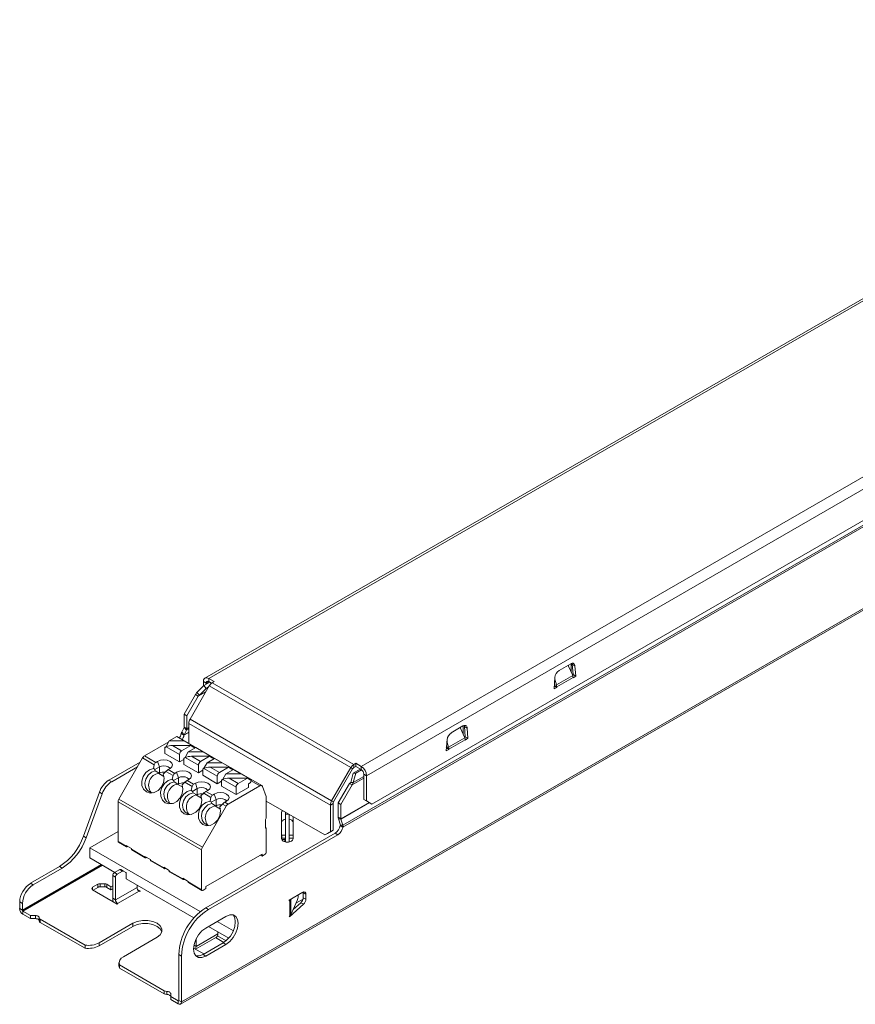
# Model space of a CAD drawing. Header units: millimetres. Extents: x -212 to 7, y -269 to -137.
# Tile 1 of 2: x -212 to -102, y -269 to -140. Entities that reach past the tile are written whole.
import ezdxf

# ---------------------------------------------------------------- set-up
doc = ezdxf.new("R2010")
doc.units = ezdxf.units.MM

msp = doc.modelspace()

# ---------------------------------------------------------------- linework, layer by layer
at = {"color": 7, "linetype": 'Continuous', "lineweight": 15}
for p, q in [((-37.9, -140.07), (-187.59, -226.49)), ((-187.09, -226.54), (-37.4, -140.12)), ((-167.1, -238.08), (-17.41, -151.66)), ((-166.4, -239.3), (-16.7, -152.89)), ((-190.8, -269.27), (7.19, -154.97)), ((-190.68, -268.99), (7.31, -154.7)), ((-169.5, -245.8), (-13.94, -156)), ((-169.49, -246.03), (-13.9, -156.22)), ((-165.69, -243.01), (-17.41, -157.41)), ((-141.13, -225.49), (-139.61, -224.61)), ((-139.96, -224.81), (-139.35, -226.15)), ((-139.91, -224.78), (-139.91, -224.91)), ((-139.56, -224.58), (-139.56, -224.61)), ((-139.56, -224.61), (-139.56, -225.7)), ((-139.4, -224.67), (-139.3, -226.02)), ((-139.05, -224.88), (-139.4, -224.67)), ((-139.3, -226.02), (-139.38, -226.08)), ((-138.94, -226.23), (-139.3, -226.02)), ((-139.05, -224.88), (-138.94, -226.23)), ((-187.8, -226.95), (-187.45, -227.15)), ((-187.8, -226.95), (-187.8, -227.52)), ((-186.97, -227.02), (-187.75, -227.47)), ((-187.45, -227.15), (-187.45, -227.3)), ((-186.39, -226.95), (-187.09, -226.54)), ((-187.09, -226.54), (-187.09, -226.95)), ((-186.73, -227.16), (-187.09, -226.95)), ((-186.64, -227.1), (-186.39, -226.95)), ((-168.07, -237.82), (-186.64, -227.1)), ((-141.8, -227.88), (-141.7, -226.41)), ((-141.49, -227.39), (-141.8, -227.4)), ((-141.49, -227.39), (-141.71, -226.61)), ((-141.49, -227.39), (-139.35, -226.15)), ((-141.45, -227.65), (-139.3, -226.41)), ((-138.94, -226.23), (-139.3, -226.47)), ((-139.3, -226.41), (-139.3, -226.47)), ((-190.33, -231.21), (-188.85, -228.65)), ((-189.55, -231.87), (-187.04, -227.52)), ((-188.49, -228.86), (-188.85, -228.65)), ((-188.64, -228.38), (-187.75, -227.47)), ((-188.64, -228.38), (-188.31, -228.73)), ((-188.49, -228.86), (-188.31, -228.73)), ((-188.31, -228.73), (-187.43, -227.83)), ((-187.45, -228.23), (-188.31, -228.73)), ((-187.75, -227.47), (-187.43, -227.83)), ((-187.11, -227.64), (-187.43, -227.83)), ((-168.47, -238.24), (-187.04, -227.52)), ((-141.45, -227.65), (-141.8, -227.44)), ((-141.45, -227.71), (-141.8, -227.88)), ((-141.45, -227.71), (-141.78, -227.52)), ((-141.45, -227.71), (-141.45, -227.65)), ((-189.97, -231.42), (-188.49, -228.86)), ((-189.97, -231.42), (-190.33, -231.21)), ((-190.33, -232.93), (-190.33, -231.21)), ((-189.97, -233.14), (-189.97, -231.42)), ((-171.14, -243.15), (-189.72, -232.43)), ((-189.72, -235.06), (-189.72, -232.43)), ((-170.98, -242.59), (-189.55, -231.87)), ((-190.35, -233.99), (-190.71, -233.79)), ((-190.65, -233.6), (-190.64, -233.59)), ((-190.65, -233.6), (-190.32, -233.95)), ((-190.64, -233.59), (-190.33, -232.96)), ((-190.64, -233.59), (-190.32, -233.94)), ((-189.97, -233.14), (-190.33, -232.93)), ((-190.33, -232.96), (-190.01, -233.31)), ((-190.32, -233.94), (-190.01, -233.31)), ((-189.72, -233.6), (-190.32, -233.95)), ((-155.28, -233.65), (-153.76, -232.77)), ((-154.1, -232.97), (-153.5, -234.31)), ((-154.05, -232.94), (-154.05, -233.08)), ((-153.7, -232.74), (-153.7, -232.78)), ((-153.7, -232.78), (-153.7, -233.86)), ((-153.55, -232.84), (-153.44, -234.19)), ((-153.19, -233.04), (-153.55, -232.84)), ((-153.19, -233.04), (-153.09, -234.39)), ((-195.52, -236.7), (-192.34, -234.86)), ((-192.27, -234.74), (-192.67, -235.46)), ((-191.29, -234.17), (-192.27, -234.74)), ((-192.27, -234.74), (-190.3, -234.74)), ((-191.29, -234.17), (-190.3, -234.74)), ((-180.14, -240.59), (-191.1, -234.27)), ((-190.32, -233.95), (-190.32, -233.94)), ((-189.05, -235.46), (-190.3, -234.74)), ((-155.95, -236.04), (-155.84, -234.57)), ((-155.63, -235.55), (-155.85, -234.78)), ((-155.63, -235.55), (-153.5, -234.31)), ((-155.59, -235.81), (-153.44, -234.57)), ((-153.44, -234.19), (-153.53, -234.25)), ((-153.09, -234.39), (-153.44, -234.19)), ((-153.09, -234.39), (-153.44, -234.63)), ((-153.44, -234.57), (-153.44, -234.63)), ((-192.67, -235.46), (-192.84, -235.56)), ((-192.84, -236.38), (-192.84, -235.56)), ((-192.84, -235.56), (-192.81, -235.58)), ((-190.93, -237.48), (-192.84, -236.38)), ((-192.81, -235.58), (-192.68, -235.49)), ((-190.93, -236.5), (-192.68, -235.49)), ((-192.67, -235.46), (-192.63, -235.46)), ((-191.85, -235.32), (-190.65, -236.01)), ((-191.85, -235.32), (-189.45, -235.32)), ((-190.65, -236.01), (-189.45, -235.32)), ((-189.8, -236.17), (-190.2, -236.89)), ((-188.81, -235.6), (-189.8, -236.17)), ((-189.8, -236.17), (-187.83, -236.17)), ((-189.45, -235.32), (-189.05, -235.58)), ((-189.23, -235.46), (-189.05, -235.46)), ((-188.95, -235.52), (-189.05, -235.46)), ((-189.05, -235.58), (-188.95, -235.52)), ((-188.95, -235.52), (-188.95, -235.68)), ((-188.81, -235.6), (-187.83, -236.17)), ((-186.58, -236.89), (-187.83, -236.17)), ((-155.63, -235.55), (-155.95, -235.56)), ((-155.59, -235.87), (-155.95, -236.04)), ((-155.59, -235.81), (-155.94, -235.61)), ((-155.59, -235.87), (-155.92, -235.69)), ((-155.59, -235.87), (-155.59, -235.81)), ((-196.08, -237.5), (-200.19, -239.87)), ((-195.77, -236.97), (-198.89, -242.36)), ((-194.24, -237.85), (-195.77, -236.97)), ((-194.04, -237.56), (-195.52, -236.7)), ((-193.8, -237.42), (-194.04, -237.56)), ((-193.8, -237.42), (-193.55, -238.13)), ((-190.93, -237.48), (-190.93, -236.5)), ((-190.37, -237.15), (-190.93, -237.48)), ((-190.2, -236.89), (-190.37, -236.99)), ((-190.37, -237.81), (-190.37, -236.99)), ((-190.37, -236.99), (-190.34, -237.01)), ((-190.34, -237.01), (-190.2, -236.92)), ((-190.2, -236.89), (-190.15, -236.89)), ((-188.46, -237.93), (-190.2, -236.92)), ((-189.37, -236.75), (-188.17, -237.44)), ((-189.37, -236.75), (-186.98, -236.75)), ((-188.17, -237.44), (-186.98, -236.75)), ((-187.32, -237.6), (-187.72, -238.32)), ((-186.34, -237.03), (-187.32, -237.6)), ((-187.32, -237.6), (-185.35, -237.6)), ((-186.98, -236.75), (-186.58, -237.01)), ((-186.76, -236.89), (-186.58, -236.89)), ((-186.48, -236.95), (-186.58, -236.89)), ((-186.58, -237.01), (-186.48, -236.95)), ((-186.48, -236.95), (-186.48, -237.11)), ((-186.34, -237.03), (-185.35, -237.6)), ((-184.1, -238.32), (-185.35, -237.6)), ((-168.07, -237.82), (-167.81, -237.67)), ((-167.1, -238.08), (-167.81, -237.67)), ((-167.81, -237.67), (-167.81, -238.08)), ((-196.44, -238.12), (-199.83, -240.08)), ((-194.36, -238.33), (-194.24, -237.85)), ((-194.18, -238.5), (-193.55, -238.13)), ((-194.11, -238.67), (-193.61, -238.96)), ((-193.55, -238.95), (-193.64, -239)), ((-193.64, -239), (-193.61, -238.96)), ((-193.64, -239), (-192.98, -239.38)), ((-193.55, -238.13), (-193.55, -238.95)), ((-192.71, -238.73), (-193.07, -239.08)), ((-191.76, -239.28), (-192.71, -238.73)), ((-192.17, -238.36), (-192.41, -238.5)), ((-192.41, -238.5), (-191.56, -238.99)), ((-191.56, -238.99), (-191.32, -238.85)), ((-191.32, -238.85), (-191.07, -239.56)), ((-188.46, -238.91), (-190.37, -237.81)), ((-188.46, -238.91), (-188.46, -237.93)), ((-187.89, -238.58), (-188.46, -238.91)), ((-187.72, -238.32), (-187.89, -238.42)), ((-187.89, -239.24), (-187.89, -238.42)), ((-187.89, -238.42), (-187.86, -238.44)), ((-187.86, -238.44), (-187.73, -238.35)), ((-185.98, -239.36), (-187.73, -238.35)), ((-187.72, -238.32), (-187.68, -238.32)), ((-186.9, -238.18), (-185.7, -238.87)), ((-186.9, -238.18), (-184.5, -238.18)), ((-185.7, -238.87), (-184.5, -238.18)), ((-184.85, -239.03), (-185.25, -239.75)), ((-183.86, -238.46), (-184.85, -239.03)), ((-184.85, -239.03), (-182.88, -239.03)), ((-184.5, -238.18), (-184.1, -238.44)), ((-184.28, -238.32), (-184.1, -238.32)), ((-184, -238.38), (-184.1, -238.32)), ((-184.1, -238.44), (-184, -238.38)), ((-184, -238.38), (-184, -238.54)), ((-183.86, -238.46), (-182.88, -239.03)), ((-181.63, -239.75), (-182.88, -239.03)), ((-170.98, -242.59), (-168.47, -238.24)), ((-170.73, -242.74), (-168.22, -238.39)), ((-168.47, -238.24), (-168.22, -238.39)), ((-168.13, -238.95), (-168.47, -240.17)), ((-167.81, -238.97), (-168.15, -240.19)), ((-167.22, -238.42), (-168.13, -238.95)), ((-167.81, -238.97), (-168.13, -238.95)), ((-168.07, -237.82), (-168.07, -238.23)), ((-168.07, -238.23), (-167.81, -238.08)), ((-167.1, -238.49), (-167.81, -238.08)), ((-167.05, -238.53), (-167.81, -238.97)), ((-167.1, -238.08), (-167.1, -238.49)), ((-200.19, -239.87), (-199.83, -240.08)), ((-191.88, -239.76), (-191.76, -239.28)), ((-191.7, -239.93), (-191.07, -239.56)), ((-191.64, -240.1), (-191.14, -240.39)), ((-191.07, -239.56), (-191.07, -240.38)), ((-190.24, -240.16), (-190.6, -240.5)), ((-189.29, -240.71), (-190.24, -240.16)), ((-189.7, -239.79), (-189.94, -239.93)), ((-189.94, -239.93), (-189.09, -240.42)), ((-189.09, -240.42), (-188.85, -240.28)), ((-188.85, -240.28), (-188.6, -240.99)), ((-185.98, -240.34), (-187.89, -239.24)), ((-185.98, -240.34), (-185.98, -239.36)), ((-185.42, -240.01), (-185.98, -240.34)), ((-185.25, -239.75), (-185.42, -239.85)), ((-185.42, -240.66), (-185.42, -239.85)), ((-185.42, -239.85), (-185.39, -239.86)), ((-185.39, -239.86), (-185.25, -239.78)), ((-185.25, -239.75), (-185.2, -239.75)), ((-183.51, -240.79), (-185.25, -239.78)), ((-184.42, -239.61), (-183.22, -240.3)), ((-184.42, -239.61), (-182.03, -239.61)), ((-183.22, -240.3), (-182.03, -239.61)), ((-182.03, -239.61), (-181.63, -239.86)), ((-181.88, -240.34), (-181.67, -240.21)), ((-181.88, -240.34), (-181.88, -240.83)), ((-181.81, -239.75), (-181.63, -239.75)), ((-181.53, -239.81), (-181.63, -239.75)), ((-181.63, -239.86), (-181.53, -239.81)), ((-181.53, -239.81), (-181.53, -239.97)), ((-168.64, -240.3), (-170.12, -242.86)), ((-168.47, -240.17), (-168.64, -240.3)), ((-168.64, -240.3), (-168.29, -240.51)), ((-168.15, -240.19), (-168.47, -240.17)), ((-168.29, -240.51), (-166.75, -239.62)), ((-166.75, -242.4), (-166.75, -239.1)), ((-166.4, -239.3), (-166.75, -239.1)), ((-166.4, -242.6), (-166.4, -239.3)), ((-201.44, -241.46), (-203.54, -247.25)), ((-201.44, -241.46), (-201.08, -241.66)), ((-191.07, -240.38), (-191.16, -240.43)), ((-191.16, -240.43), (-191.14, -240.39)), ((-191.16, -240.43), (-190.51, -240.81)), ((-189.41, -241.19), (-189.29, -240.71)), ((-189.23, -241.35), (-188.6, -240.99)), ((-189.16, -241.53), (-188.66, -241.81)), ((-188.6, -240.99), (-188.6, -241.81)), ((-187.76, -241.59), (-188.12, -241.93)), ((-186.81, -242.14), (-187.76, -241.59)), ((-187.22, -241.22), (-187.46, -241.36)), ((-187.46, -241.36), (-186.61, -241.84)), ((-183.51, -241.77), (-185.42, -240.66)), ((-180.39, -240.62), (-184.56, -243.03)), ((-183.51, -241.77), (-183.51, -240.79)), ((-181.88, -240.83), (-183.51, -241.77)), ((-179.55, -242.01), (-180.06, -240.69)), ((-168.29, -240.51), (-169.76, -243.07)), ((-201.08, -241.66), (-203.19, -247.45)), ((-198.99, -242.71), (-188.03, -249.04)), ((-198.99, -247.93), (-198.99, -242.71)), ((-198.89, -242.36), (-187.93, -248.69)), ((-188.69, -241.86), (-188.66, -241.81)), ((-188.6, -241.81), (-188.69, -241.86)), ((-188.69, -241.86), (-188.04, -242.24)), ((-186.81, -242.14), (-186.93, -242.62)), ((-186.12, -242.42), (-186.76, -242.78)), ((-186.61, -241.84), (-186.37, -241.7)), ((-186.37, -241.7), (-186.12, -242.42)), ((-186.12, -242.42), (-186.12, -243.24)), ((-184.75, -242.64), (-184.99, -242.78)), ((-184.99, -242.78), (-184.56, -243.03)), ((-179.55, -244.87), (-179.55, -242.01)), ((-171.85, -247.07), (-179.55, -242.63)), ((-170.98, -242.59), (-170.73, -242.74)), ((-170.12, -242.86), (-169.76, -243.07)), ((-170.12, -242.86), (-170.12, -244.74)), ((-169.76, -244.95), (-166.05, -242.8)), ((-166.04, -242.8), (-166.75, -242.4)), ((-166.4, -242.6), (-166.75, -242.4)), ((-165.69, -243.01), (-166.4, -242.6)), ((-165.69, -243.01), (-166.04, -242.8)), ((-187.93, -248.69), (-184.81, -243.29)), ((-186.19, -243.24), (-186.69, -242.95)), ((-186.19, -243.24), (-186.22, -243.29)), ((-186.12, -243.24), (-186.22, -243.29)), ((-186.22, -243.29), (-185.56, -243.67)), ((-185.29, -243.02), (-185.65, -243.36)), ((-184.81, -243.29), (-185.29, -243.02)), ((-177.54, -244.12), (-177.54, -247.58)), ((-177.03, -244.08), (-177.03, -247.99)), ((-171.14, -243.15), (-170.79, -242.95)), ((-171.14, -246.66), (-171.14, -243.15)), ((-170.79, -246.46), (-170.79, -242.95)), ((-169.76, -243.07), (-169.76, -244.95)), ((-179.65, -245.05), (-179.65, -246.11)), ((-176.53, -247.99), (-176.53, -244.37)), ((-176.04, -247.58), (-176.04, -244.65)), ((-170.12, -244.74), (-169.76, -244.95)), ((-170.08, -244.96), (-169.76, -244.98)), ((-170.08, -244.96), (-169.83, -245.77)), ((-169.76, -244.98), (-169.5, -245.79)), ((-198.99, -246.63), (-202.7, -248.77)), ((-179.65, -246.11), (-179.55, -246.18)), ((-179.55, -249.36), (-179.55, -246.18)), ((-171.85, -247.07), (-171.14, -246.66)), ((-170.79, -246.46), (-171.5, -246.87)), ((-171.14, -246.66), (-170.79, -246.46)), ((-169.84, -245.83), (-169.49, -246.03)), ((-169.5, -245.79), (-169.83, -245.77)), ((-169.83, -245.77), (-169.82, -245.78)), ((-169.5, -245.8), (-169.82, -245.78)), ((-169.5, -245.79), (-169.5, -245.8)), ((-203.54, -247.25), (-203.19, -247.45)), ((-198.99, -247.93), (-197.93, -248.54)), ((-198.95, -248.02), (-197.89, -248.64)), ((-187.5, -256.63), (-170.53, -246.84)), ((-187.14, -256.84), (-170.17, -247.04)), ((-177.03, -247.09), (-177.53, -247.09)), ((-177.53, -247.49), (-177.53, -247.09)), ((-177.03, -247.49), (-177.53, -247.49)), ((-177.13, -247.66), (-177.53, -247.66)), ((-176.04, -247.09), (-176.53, -247.09)), ((-176.04, -247.49), (-176.53, -247.49)), ((-171.5, -246.87), (-171.85, -247.07)), ((-170.53, -246.84), (-170.17, -247.04)), ((-202.7, -248.77), (-188.22, -257.13)), ((-202.7, -248.77), (-202.7, -250.08)), ((-197.93, -248.46), (-197.23, -248.87)), ((-197.93, -248.54), (-197.93, -248.46)), ((-197.72, -248.58), (-197.79, -248.63)), ((-197.23, -248.87), (-197.23, -248.95)), ((-197.23, -248.95), (-195.46, -249.97)), ((-197.18, -249.04), (-195.42, -250.06)), ((-188.03, -249.04), (-188.03, -254.26)), ((-202.7, -250.08), (-199.4, -251.98)), ((-195.46, -249.89), (-194.75, -250.3)), ((-195.46, -249.97), (-195.46, -249.89)), ((-195.25, -250.01), (-195.32, -250.05)), ((-194.75, -250.3), (-194.75, -250.38)), ((-194.75, -250.38), (-192.98, -251.4)), ((-194.71, -250.47), (-192.94, -251.49)), ((-187.47, -253.85), (-180.11, -249.61)), ((-180.33, -249.73), (-180.11, -249.85)), ((-179.69, -249.61), (-180.11, -249.85)), ((-180.11, -249.85), (-180.11, -249.61)), ((-210.48, -253.42), (-206.66, -251.21)), ((-210.13, -253.62), (-206.31, -251.42)), ((-206.66, -251.21), (-206.31, -251.42)), ((-199.47, -252.02), (-198.78, -251.62)), ((-199.12, -252.23), (-198.43, -251.83)), ((-198.78, -251.62), (-198.43, -251.83)), ((-198.63, -251.61), (-198.28, -251.81)), ((-198.28, -251.81), (-197.98, -251.99)), ((-192.98, -251.32), (-192.28, -251.73)), ((-192.98, -251.4), (-192.98, -251.32)), ((-192.77, -251.44), (-192.84, -251.48)), ((-192.28, -251.73), (-192.28, -251.81)), ((-192.28, -251.81), (-190.51, -252.83)), ((-192.23, -251.9), (-190.47, -252.92)), ((-199.69, -252.39), (-199.33, -252.59)), ((-199.69, -255.38), (-199.69, -252.39)), ((-199.47, -252.02), (-199.12, -252.23)), ((-199.33, -255.59), (-199.33, -252.59)), ((-197.92, -252.12), (-197.92, -252.84)), ((-197.92, -252.84), (-189.06, -257.95)), ((-190.51, -252.75), (-189.8, -253.16)), ((-190.51, -252.83), (-190.51, -252.75)), ((-190.3, -252.87), (-190.37, -252.91)), ((-189.8, -253.16), (-189.8, -253.24)), ((-189.8, -253.24), (-188.03, -254.26)), ((-210.48, -253.42), (-210.13, -253.62)), ((-202.33, -253.94), (-201.64, -253.54)), ((-199.09, -256.14), (-202.33, -254.27)), ((-202.25, -254.31), (-201.64, -253.95)), ((-201.64, -253.95), (-201.64, -253.54)), ((-201.35, -253.48), (-200.75, -253.48)), ((-201.35, -253.88), (-201.35, -253.48)), ((-201.35, -253.88), (-200.75, -253.88)), ((-200.75, -253.88), (-200.75, -253.48)), ((-200.47, -253.54), (-199.92, -253.86)), ((-200.47, -253.95), (-200.47, -253.54)), ((-200.47, -253.95), (-199.92, -254.27)), ((-199.92, -253.86), (-199.69, -253.73)), ((-199.92, -254.27), (-199.92, -253.86)), ((-199.92, -254.27), (-199.69, -254.13)), ((-199.33, -255.59), (-196.5, -253.96)), ((-199.05, -256.08), (-196.22, -254.45)), ((-196.5, -253.96), (-196.5, -253.65)), ((-196.41, -254.26), (-196.05, -254.46)), ((-196.12, -254.5), (-196.22, -254.45)), ((-196.05, -254.46), (-196.12, -254.5)), ((-189.76, -253.33), (-187.99, -254.35)), ((-187.47, -254.1), (-187.89, -254.34)), ((-187.47, -253.85), (-187.47, -254.1)), ((-174.7, -254.57), (-174.7, -254.64)), ((-199.69, -255.38), (-199.33, -255.59)), ((-176.54, -255.62), (-174.77, -254.6)), ((-176.54, -255.62), (-176.54, -255.7)), ((-176.54, -255.7), (-176.47, -255.67)), ((-176.47, -257.69), (-176.47, -255.67)), ((-176.33, -255.54), (-176.3, -255.48)), ((-176.33, -257.54), (-176.33, -255.54)), ((-176.33, -257.54), (-175.5, -255.69)), ((-175.65, -256.02), (-174.72, -255.48)), ((-175.37, -254.95), (-175.37, -255.09)), ((-174.34, -254.85), (-174.7, -254.64)), ((-174.7, -254.64), (-174.7, -255.31)), ((-174.34, -255.51), (-174.7, -255.31)), ((-174.34, -254.85), (-174.34, -255.51)), ((-211.9, -255.87), (-211.54, -256.07)), ((-211.9, -256.74), (-211.9, -255.87)), ((-211.9, -256.74), (-211.54, -256.95)), ((-211.54, -256.95), (-211.54, -256.07)), ((-210.48, -257.65), (-211.47, -257.07)), ((-211.47, -257.48), (-211.47, -257.07)), ((-199.02, -256.1), (-199.09, -256.14)), ((-199.02, -256.1), (-199.05, -256.08)), ((-187.14, -256.84), (-187.5, -256.63)), ((-176.52, -257.81), (-174.66, -256.17)), ((-176.03, -256.86), (-175.01, -255.96)), ((-174.66, -256.17), (-175.01, -255.96)), ((-210.48, -258.05), (-211.47, -257.48)), ((-210.48, -257.65), (-209.84, -257.65)), ((-210.48, -258.05), (-210.48, -257.65)), ((-210.48, -258.05), (-209.84, -258.05)), ((-209.84, -258.05), (-209.84, -257.65)), ((-209.34, -258.34), (-209.34, -257.94)), ((-209.19, -258.14), (-203.33, -261.52)), ((-209.19, -258.14), (-209.19, -258.55)), ((-184.84, -257.76), (-187.5, -259.29)), ((-185.99, -258.42), (-183.87, -259.64)), ((-176.54, -257.75), (-176.47, -257.69)), ((-176.54, -257.75), (-176.52, -257.81)), ((-209.19, -258.55), (-203.33, -261.93)), ((-201.46, -261.22), (-197.04, -258.67)), ((-201.46, -261.63), (-197.04, -259.07)), ((-197.04, -259.07), (-197.04, -258.67)), ((-187.12, -259.07), (-184.47, -260.6)), ((-198.28, -263.05), (-193.86, -260.5)), ((-188.83, -262.06), (-186.1, -260.48)), ((-188.74, -261.7), (-185.91, -260.07)), ((-188.74, -260.7), (-188.74, -261.7)), ((-185.12, -261.18), (-186.22, -260.55)), ((-184.81, -260.95), (-185.95, -260.29)), ((-185.91, -259.77), (-185.91, -260.07)), ((-203.33, -261.93), (-203.33, -261.52)), ((-201.46, -261.63), (-201.46, -261.22)), ((-189.08, -261.91), (-187.74, -262.69)), ((-187.85, -262.76), (-185.2, -261.23)), ((-187.5, -262.96), (-184.84, -261.43)), ((-184.84, -261.43), (-185.2, -261.23)), ((-190.68, -262.96), (-191.03, -262.76)), ((-191.03, -262.76), (-191.03, -268.79)), ((-190.68, -262.96), (-190.68, -268.99)), ((-187.5, -262.96), (-187.85, -262.76)), ((-198.87, -263.87), (-198.87, -264.28)), ((-198.81, -264.13), (-192.96, -267.51)), ((-198.81, -264.54), (-198.81, -264.13)), ((-198.81, -264.54), (-192.96, -267.92)), ((-192.96, -267.92), (-192.96, -267.51)), ((-192.6, -267.6), (-192.6, -268.01)), ((-192.09, -268.67), (-192.09, -267.89)), ((-191.1, -268.83), (-192.09, -268.26)), ((-191.1, -269.24), (-192.09, -268.67)), ((-191.1, -269.24), (-191.1, -268.83)), ((-190.68, -268.99), (-191.03, -268.79))]:
    msp.add_line(p, q, dxfattribs=at)
at = {"color": 8, "linetype": 'Continuous', "lineweight": 15}
for p, q in [((-139.91, -224.78), (-139.91, -224.91)), ((-139.56, -224.61), (-139.59, -224.59)), ((-187.45, -227.15), (-187.09, -226.95)), ((-187.48, -228.27), (-188.49, -228.86)), ((-189.72, -233.63), (-190.35, -233.99)), ((-189.72, -233.15), (-190.01, -233.31)), ((-189.72, -232.99), (-189.97, -233.14)), ((-154.05, -232.94), (-154.05, -233.08)), ((-153.7, -232.78), (-153.73, -232.76)), ((-188.94, -235.68), (-188.95, -235.67)), ((-186.47, -237.11), (-186.48, -237.1)), ((-183.99, -238.54), (-184, -238.53)), ((-180.39, -240.62), (-181.53, -239.96)), ((-168.15, -240.19), (-166.75, -239.38)), ((-169.76, -244.98), (-166.01, -242.82)), ((-176.58, -244.34), (-177.03, -244.34)), ((-177.13, -247.66), (-177.13, -247.97)), ((-211.54, -256.95), (-201.17, -250.96)), ((-211.47, -257.07), (-201.03, -251.04)), ((-202.33, -254.27), (-202.33, -253.94)), ((-176.54, -255.63), (-176.47, -255.67)), ((-176.38, -255.53), (-176.33, -255.54)), ((-199.05, -256.11), (-199.05, -256.08)), ((-188.74, -261.7), (-189.03, -261.53)), ((-191.1, -268.83), (-191.03, -268.79))]:
    msp.add_line(p, q, dxfattribs=at)
at = {"color": 7, "linetype": 'Continuous', "lineweight": 15, "flags": 128}
for points in [[(-139.61, -224.61), (-139.51, -224.56), (-139.41, -224.53), (-139.31, -224.53), (-139.23, -224.56), (-139.16, -224.61), (-139.11, -224.68), (-139.07, -224.77), (-139.05, -224.88)], [(-139.43, -224.54), (-139.42, -224.57), (-139.4, -224.67)], [(-153.76, -232.77), (-153.65, -232.72), (-153.55, -232.7), (-153.46, -232.7), (-153.37, -232.72), (-153.3, -232.77), (-153.25, -232.84), (-153.21, -232.93), (-153.19, -233.04)], [(-153.57, -232.7), (-153.56, -232.73), (-153.55, -232.84)], [(-193.8, -237.42), (-193.42, -237.27), (-192.98, -237.22), (-192.54, -237.27), (-192.17, -237.42), (-191.92, -237.63), (-191.83, -237.89), (-191.92, -238.14), (-192.17, -238.36)], [(-193.07, -239.08), (-192.96, -239.63), (-193.05, -240.22), (-193.32, -240.78), (-193.74, -241.23), (-194.25, -241.51), (-194.79, -241.57), (-195.28, -241.42), (-195.66, -241.07), (-195.87, -240.57), (-195.89, -239.99), (-195.71, -239.4), (-195.36, -238.89), (-194.89, -238.51), (-194.36, -238.33)], [(-194.32, -241.53), (-194.71, -241.49), (-195.13, -241.25), (-195.4, -240.83), (-195.48, -240.29), (-195.36, -239.73), (-195.06, -239.22), (-194.62, -238.85), (-194.11, -238.67)], [(-193.55, -238.13), (-193.29, -238.03), (-192.98, -238), (-192.68, -238.03), (-192.42, -238.13), (-192.24, -238.28), (-192.2, -238.37)], [(-191.32, -238.85), (-190.95, -238.7), (-190.51, -238.65), (-190.07, -238.7), (-189.7, -238.85), (-189.45, -239.06), (-189.36, -239.32), (-189.45, -239.57), (-189.7, -239.79)], [(-190.6, -240.5), (-190.49, -241.06), (-190.57, -241.65), (-190.84, -242.21), (-191.27, -242.66), (-191.78, -242.94), (-192.32, -243), (-192.81, -242.85), (-193.18, -242.5), (-193.39, -242), (-193.41, -241.42), (-193.24, -240.83), (-192.89, -240.32), (-192.42, -239.94), (-191.88, -239.76)], [(-191.85, -242.96), (-192.23, -242.92), (-192.65, -242.68), (-192.92, -242.26), (-193.01, -241.72), (-192.89, -241.16), (-192.58, -240.65), (-192.15, -240.28), (-191.64, -240.1)], [(-191.07, -239.56), (-190.81, -239.46), (-190.51, -239.43), (-190.2, -239.46), (-189.94, -239.56), (-189.77, -239.71), (-189.72, -239.8)], [(-188.85, -240.28), (-188.47, -240.13), (-188.03, -240.08), (-187.59, -240.13), (-187.22, -240.28), (-186.97, -240.49), (-186.88, -240.75), (-186.97, -241), (-187.22, -241.22)], [(-188.12, -241.93), (-188.01, -242.49), (-188.1, -243.08), (-188.37, -243.64), (-188.79, -244.09), (-189.31, -244.36), (-189.84, -244.43), (-190.33, -244.28), (-190.71, -243.93), (-190.92, -243.43), (-190.94, -242.85), (-190.76, -242.26), (-190.41, -241.74), (-189.94, -241.37), (-189.41, -241.19)], [(-189.37, -244.38), (-189.76, -244.35), (-190.18, -244.1), (-190.45, -243.68), (-190.53, -243.15), (-190.41, -242.58), (-190.11, -242.08), (-189.67, -241.7), (-189.16, -241.53)], [(-188.6, -240.99), (-188.34, -240.89), (-188.03, -240.86), (-187.73, -240.89), (-187.47, -240.99), (-187.29, -241.14), (-187.25, -241.23)], [(-186.37, -241.7), (-186, -241.56), (-185.56, -241.51), (-185.12, -241.56), (-184.75, -241.7), (-184.5, -241.92), (-184.41, -242.17), (-184.5, -242.43), (-184.75, -242.64)], [(-180.39, -240.62), (-180.33, -240.59), (-180.28, -240.58), (-180.23, -240.57), (-180.18, -240.57), (-180.14, -240.59), (-180.11, -240.62), (-180.08, -240.65), (-180.06, -240.69)], [(-186.93, -242.62), (-187.47, -242.8), (-187.94, -243.17), (-188.29, -243.69), (-188.46, -244.28), (-188.45, -244.86), (-188.23, -245.36), (-187.86, -245.71), (-187.37, -245.86), (-186.83, -245.79), (-186.32, -245.52), (-185.89, -245.07), (-185.62, -244.51), (-185.54, -243.92), (-185.65, -243.36)], [(-186.12, -242.42), (-185.86, -242.32), (-185.56, -242.28), (-185.25, -242.32), (-184.99, -242.42), (-184.82, -242.57), (-184.77, -242.66)], [(-186.69, -242.95), (-187.2, -243.13), (-187.63, -243.51), (-187.94, -244.01), (-188.06, -244.58), (-187.97, -245.11), (-187.7, -245.53), (-187.28, -245.77), (-186.9, -245.81)], [(-177.54, -245.42), (-177.53, -245.34), (-177.48, -245.26), (-177.41, -245.18), (-177.32, -245.12), (-177.21, -245.06), (-177.08, -245.02), (-177.03, -245.01)], [(-177.54, -247.58), (-177.53, -247.67), (-177.48, -247.75), (-177.41, -247.82), (-177.32, -247.89), (-177.21, -247.94), (-177.08, -247.98), (-176.94, -248.01), (-176.79, -248.01)], [(-177.03, -246.86), (-177.03, -246.92), (-177.03, -247.08), (-177.03, -247.31), (-177.03, -247.58), (-177.03, -247.84), (-177.03, -247.99)], [(-176.79, -248.01), (-176.64, -248.01), (-176.5, -247.98), (-176.37, -247.94), (-176.26, -247.89), (-176.17, -247.82), (-176.1, -247.75), (-176.05, -247.67), (-176.04, -247.58)], [(-209.84, -257.65), (-209.74, -257.65), (-209.64, -257.67), (-209.56, -257.69), (-209.48, -257.73), (-209.42, -257.77), (-209.37, -257.83), (-209.35, -257.88), (-209.34, -257.94)], [(-209.84, -258.05), (-209.74, -258.06), (-209.64, -258.08), (-209.56, -258.1), (-209.48, -258.14), (-209.42, -258.18), (-209.37, -258.23), (-209.35, -258.29), (-209.34, -258.34)], [(-193.86, -260.5), (-193.45, -260.17), (-193.23, -259.79), (-193.23, -259.38), (-193.45, -258.99), (-193.86, -258.67), (-194.43, -258.43), (-195.1, -258.3), (-195.8, -258.3), (-196.47, -258.43), (-197.04, -258.67)], [(-183.91, -257.57), (-183.68, -257.95), (-183.61, -258.47), (-183.68, -259.08), (-183.91, -259.73), (-184.26, -260.34), (-184.71, -260.85), (-185.2, -261.23)], [(-184.84, -257.76), (-184.35, -257.56), (-183.91, -257.57), (-183.56, -257.77), (-183.33, -258.15), (-183.25, -258.67), (-183.33, -259.29), (-183.56, -259.93), (-183.91, -260.54), (-184.35, -261.06), (-184.84, -261.43)], [(-193.23, -259.79), (-193.45, -259.4), (-193.86, -259.07), (-194.43, -258.83), (-195.1, -258.71), (-195.8, -258.71), (-196.47, -258.83), (-197.04, -259.07)], [(-187.5, -262.96), (-187.99, -263.15), (-188.43, -263.15), (-188.78, -262.95), (-189.01, -262.57), (-189.09, -262.04), (-189.01, -261.43), (-188.78, -260.79), (-188.43, -260.18), (-187.99, -259.66), (-187.5, -259.29)], [(-187.85, -262.76), (-188.34, -262.95), (-188.78, -262.95)], [(-198.87, -264.28), (-198.86, -264.4), (-198.81, -264.54)], [(-192.6, -267.6), (-192.5, -267.6), (-192.41, -267.62), (-192.32, -267.65), (-192.24, -267.68), (-192.18, -267.73), (-192.13, -267.78), (-192.1, -267.83), (-192.09, -267.89)], [(-192.6, -268.01), (-192.5, -268.01), (-192.41, -268.03), (-192.32, -268.06), (-192.24, -268.09), (-192.18, -268.14), (-192.13, -268.19), (-192.1, -268.24), (-192.09, -268.3)]]:
    msp.add_lwpolyline(points, dxfattribs=at)
at = {"color": 7, "linetype": 'Continuous', "lineweight": 15}
for centre, radius, start, end in [((-140.46, -226.53), 1.24, 122.8009, 174.311), ((-187.37, -226.88), 0.437, 50.7967, 189.214), ((-187.23, -227.12), 0.218, 50.7967, 189.214), ((-186.03, -228.07), 1.15, 121.9547, 151.1444), ((-187.64, -229.35), 1.4, 135.8465, 150.1613), ((-188.57, -232.47), 1.15, 148.8563, 178.0435), ((-192.3, -233.45), 1.63, 325.7673, 348.0081), ((-190.39, -232.93), 0.067, 335.2925, 1.4323), ((-190.37, -233.15), 0.402, 335.2925, 1.4323), ((-154.6, -234.69), 1.24, 122.8009, 174.311), ((-191.18, -234.42), 0.174, 60.2163, 82.9867), ((-191.94, -233.65), 1.63, 325.7673, 348.0081), ((-191.9, -237.17), 1.85, 88.466, 114.9737), ((-190.32, -236.53), 0.615, 122.6055, 177.3945), ((-195.14, -237.31), 0.721, 121.9547, 151.1444), ((-193.79, -237.94), 0.457, 123.1991, 168.7852), ((-189.42, -238.6), 1.85, 88.466, 114.9737), ((-187.84, -237.96), 0.615, 122.6055, 177.3945), ((-193.38, -240.54), 1.6, 98.5324, 216.6904), ((-192.98, -240.05), 1.24, 82.2323, 117.1743), ((-191.56, -239.91), 1.65, 121.1303, 134.453), ((-191.31, -239.37), 0.457, 123.1991, 168.7852), ((-186.95, -240.03), 1.85, 88.466, 114.9737), ((-185.37, -239.39), 0.615, 122.6055, 177.3945), ((-167.45, -238.8), 1.15, 121.9547, 151.1444), ((-167.84, -238.59), 0.433, 121.9547, 151.1444), ((-167.93, -239.37), 1.54, 2.6055, 57.3945), ((-167.52, -239.13), 0.768, 2.6055, 57.3945), ((-198.52, -242.47), 3.09, 122.7046, 160.9114), ((-198.17, -242.67), 3.09, 122.7046, 160.9114), ((-190.51, -241.48), 1.24, 82.2323, 117.1743), ((-189.09, -241.34), 1.65, 121.1303, 134.453), ((-184.47, -241.46), 1.85, 88.466, 114.9737), ((-182.89, -240.81), 0.615, 122.6055, 177.3945), ((-181.83, -239.96), 0.307, 302.6055, 357.3945), ((-169.49, -239.8), 1.4, 329.8386, 344.1538), ((-190.9, -241.97), 1.6, 98.5324, 216.6905), ((-188.84, -240.8), 0.457, 123.1991, 168.7852), ((-186.61, -242.76), 1.65, 121.1303, 134.453), ((-198.27, -242.74), 0.721, 148.8563, 178.0435), ((-188.43, -243.4), 1.6, 98.5324, 216.6905), ((-188.03, -242.91), 1.24, 82.2323, 117.1743), ((-186.36, -242.23), 0.457, 123.1991, 168.7852), ((-184.14, -244.19), 1.65, 121.1303, 134.453), ((-169.99, -243.19), 1.15, 148.8563, 178.0435), ((-170.36, -242.96), 0.433, 148.8563, 178.0435), ((-185.95, -244.83), 1.6, 98.5324, 216.6905), ((-185.56, -244.34), 1.24, 82.2323, 117.1743), ((-184.18, -243.64), 0.721, 121.9547, 151.1444), ((-177.2, -244.14), 0.344, 126.6208, 175.6615), ((-179.42, -245.06), 0.231, 122.6055, 177.3945), ((-176.55, -245.54), 0.526, 12.9913, 88.0552), ((-169.38, -244.73), 0.741, 180.7767, 198.1169), ((-169.64, -244.95), 0.124, 180.7767, 198.1169), ((-179.59, -246.12), 0.0655, 170.786, 309.2033), ((-171.38, -245.52), 1.57, 302.9344, 348.5952), ((-171.02, -245.72), 1.57, 302.9344, 348.5952), ((-210.83, -244.72), 7.71, 302.7046, 340.9114), ((-210.48, -244.93), 7.71, 302.7046, 340.9114), ((-198.9, -247.94), 0.0959, 172.7442, 235.9436), ((-197.85, -248.56), 0.0873, 170.786, 309.2033), ((-197.13, -248.96), 0.0959, 172.7442, 235.9436), ((-187.31, -249.06), 0.721, 148.8563, 178.0435), ((-179.86, -249.35), 0.307, 302.6055, 357.3945), ((-195.37, -249.99), 0.0873, 170.786, 309.2033), ((-194.66, -250.39), 0.0959, 172.7442, 235.9436), ((-198.7, -251.75), 0.151, 65.686, 125.6182), ((-198.34, -251.95), 0.151, 65.686, 125.6182), ((-198.07, -252.11), 0.151, 354.3796, 54.302), ((-192.9, -251.42), 0.0873, 170.786, 309.2033), ((-192.18, -251.82), 0.0959, 172.7442, 235.9436), ((-199.23, -252.41), 0.461, 122.6055, 177.3945), ((-198.87, -252.61), 0.461, 122.6055, 177.3945), ((-190.42, -252.84), 0.0873, 170.786, 309.2033), ((-189.71, -253.25), 0.0959, 172.7442, 235.9436), ((-208.83, -256.01), 3.07, 122.6055, 177.3945), ((-208.47, -256.21), 3.07, 122.6055, 177.3945), ((-202.26, -254.11), 0.175, 110.7834, 249.2166), ((-201.36, -254.05), 0.577, 88.8559, 118.0402), ((-201.36, -254.46), 0.577, 88.8559, 118.0402), ((-200.74, -254.05), 0.577, 61.9598, 91.1441), ((-200.74, -254.46), 0.577, 61.9598, 91.1441), ((-195.89, -253.93), 0.615, 182.6055, 237.3945), ((-187.95, -254.27), 0.0873, 170.786, 309.2033), ((-174.6, -254.81), 0.262, 350.786, 129.2033), ((-198.48, -255.36), 1.21, 181.329, 204.3682), ((-198.72, -255.56), 0.615, 182.6055, 237.3945), ((-176.66, -255.32), 0.396, 298.4285, 325.9348), ((-176.96, -255.07), 1.59, 336.9525, 359.0117), ((-175.64, -255.26), 0.94, 311.6284, 357.0654), ((-175.28, -255.46), 0.94, 311.6284, 357.0654), ((-210.98, -256.7), 0.922, 182.6055, 237.3945), ((-211.39, -256.94), 0.154, 182.6055, 237.3945), ((-183.36, -263.11), 7.68, 122.6055, 177.3945), ((-183, -263.31), 7.68, 122.6055, 177.3945), ((-209.09, -257.92), 0.25, 184.7811, 245.7693), ((-209.09, -258.32), 0.25, 184.7811, 245.7693), ((-186.34, -260.12), 0.432, 304.0564, 7.2558), ((-202.87, -258.51), 3.05, 261.2471, 297.4226), ((-202.87, -258.91), 3.05, 261.2471, 297.4226), ((-189.27, -261.73), 0.523, 322.5241, 3.0684), ((-197.96, -263.88), 0.889, 111.1238, 196.3665), ((-192.62, -266.88), 0.724, 241.9903, 271.4796), ((-192.62, -267.28), 0.724, 241.9903, 271.4796), ((-191.07, -268.8), 0.0437, 230.7967, 9.214), ((-190.94, -269.04), 0.262, 230.7967, 9.214)]:
    msp.add_arc(centre, radius, start, end, dxfattribs=at)
for points in [[(-141.45, -227.65), (-141.45, -227.57), (-141.46, -227.48), (-141.49, -227.39)], [(-139.35, -226.15), (-139.32, -226.24), (-139.3, -226.33), (-139.3, -226.41)], [(-153.5, -234.31), (-153.46, -234.4), (-153.44, -234.49), (-153.44, -234.57)], [(-155.59, -235.81), (-155.59, -235.73), (-155.6, -235.64), (-155.63, -235.55)], [(-194.18, -238.5), (-194.24, -238.44), (-194.3, -238.39), (-194.36, -238.33)], [(-194.11, -238.67), (-194.14, -238.61), (-194.16, -238.55), (-194.18, -238.5)], [(-193.07, -239.08), (-193.06, -239.1), (-193.06, -239.13), (-193.05, -239.15)], [(-191.88, -239.76), (-191.82, -239.82), (-191.76, -239.87), (-191.7, -239.93)], [(-191.64, -240.1), (-191.66, -240.04), (-191.68, -239.98), (-191.7, -239.93)], [(-190.6, -240.5), (-190.59, -240.53), (-190.58, -240.55), (-190.57, -240.58)], [(-189.41, -241.19), (-189.35, -241.25), (-189.29, -241.3), (-189.23, -241.35)], [(-189.16, -241.53), (-189.19, -241.47), (-189.21, -241.41), (-189.23, -241.35)], [(-188.12, -241.93), (-188.11, -241.96), (-188.11, -241.98), (-188.1, -242.01)], [(-186.76, -242.78), (-186.81, -242.73), (-186.87, -242.67), (-186.93, -242.62)], [(-186.76, -242.78), (-186.73, -242.84), (-186.71, -242.9), (-186.69, -242.95)], [(-185.65, -243.36), (-185.64, -243.39), (-185.63, -243.41), (-185.62, -243.44)], [(-176.33, -257.54), (-176.36, -257.59), (-176.41, -257.65), (-176.47, -257.69)]]:
    msp.add_open_spline(points, degree=3, dxfattribs=at)
for points, knots in [([(-190.71, -233.79), (-190.7, -233.77), (-190.7, -233.75), (-190.69, -233.73), (-190.69, -233.72), (-190.68, -233.7), (-190.68, -233.68), (-190.68, -233.67), (-190.67, -233.65), (-190.66, -233.64), (-190.66, -233.62), (-190.65, -233.61), (-190.65, -233.6)], [0, 0, 0, 0, 0.0000629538, 0.0000629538, 0.0000629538, 0.0001259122, 0.0001259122, 0.0001259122, 0.0001894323, 0.0001894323, 0.0001894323, 0.0002539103, 0.0002539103, 0.0002539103, 0.0002539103]), ([(-190.35, -233.99), (-190.35, -233.99), (-190.35, -233.98), (-190.34, -233.98), (-190.34, -233.97), (-190.34, -233.97), (-190.33, -233.96), (-190.33, -233.96), (-190.33, -233.96), (-190.33, -233.96), (-190.33, -233.95), (-190.32, -233.95), (-190.32, -233.95)], [0, 0, 0, 0, 0.00001719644, 0.00001719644, 0.00001719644, 0.00003455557, 0.00003455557, 0.00003455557, 0.00004639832, 0.00004639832, 0.00004639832, 0.00005492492, 0.00005492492, 0.00005492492, 0.00005492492]), ([(-169.82, -245.78), (-169.82, -245.78), (-169.82, -245.79), (-169.82, -245.79), (-169.82, -245.8), (-169.82, -245.8), (-169.83, -245.81), (-169.83, -245.81), (-169.83, -245.82), (-169.84, -245.83), (-169.84, -245.83), (-169.84, -245.83), (-169.84, -245.83)], [0, 0, 0, 0, 0.00001131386, 0.00001131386, 0.00001131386, 0.00002523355, 0.00002523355, 0.00002523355, 0.00004919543, 0.00004919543, 0.00004919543, 0.00005479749, 0.00005479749, 0.00005479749, 0.00005479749]), ([(-169.5, -245.8), (-169.5, -245.82), (-169.49, -245.84), (-169.49, -245.86), (-169.48, -245.88), (-169.48, -245.91), (-169.48, -245.94), (-169.48, -245.97), (-169.48, -246.01), (-169.49, -246.03)], [0, 0, 0, 0, 0.0000587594, 0.0000587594, 0.0000587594, 0.0001548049, 0.0001548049, 0.0001548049, 0.0002542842, 0.0002542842, 0.0002542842, 0.0002542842]), ([(-177.03, -247.58), (-177.03, -247.6), (-177.05, -247.62), (-177.08, -247.65), (-177.11, -247.66), (-177.13, -247.66)], [0, 0, 0, 0, 0.5, 0.5, 1, 1, 1, 1])]:
    msp.add_open_spline(points, degree=3, knots=knots, dxfattribs=at)

doc.saveas('drawing.dxf')
